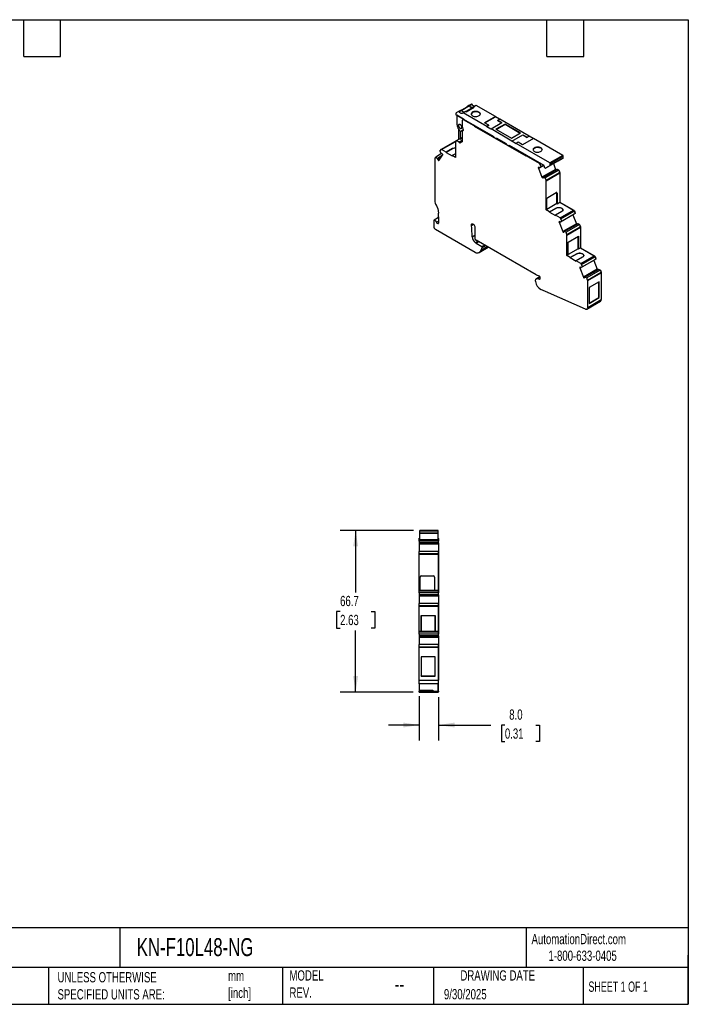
# Model space of a CAD drawing. Header units: millimetres. Extents: x 13 to 546, y 13 to 419.
# Tile 2 of 2: x 270 to 546, y 13 to 419. Entities that reach past the tile are written whole.
import ezdxf

# ---------------------------------------------------------------- set-up
doc = ezdxf.new("R2010")
doc.units = ezdxf.units.MM
doc.header["$LTSCALE"] = 2
doc.linetypes.add('SLD-Solid', pattern=[0])
doc.layers.add('DIMENSIONS', color=140, linetype='SLD-Solid', lineweight=25)
doc.layers.add('TEXT', color=140, linetype='SLD-Solid', lineweight=25)
doc.styles.add('SLDTEXTSTYLE0', font='TXT', dxfattribs={"width": 0.7})
doc.styles.add('SLDTEXTSTYLE1', font='TXT', dxfattribs={"width": 0.65})
doc.dimstyles.new('SLDDIMSTYLE0', dxfattribs={"dimtxt": 4.316016, "dimasz": 6.604, "dimexe": 0, "dimexo": 0.0625, "dimgap": 1.079004, "dimtad": 0, "dimtih": 1, "dimtoh": 1, "dimdec": 1, "dimrnd": 1e-09, "dimzin": 12, "dimdsep": 46, "dimtxsty": 'SLDTEXTSTYLE0', "dimsah": 1, "dimcen": 0.09, "dimadec": 0, "dimazin": 3, "dimtfac": 1, "dimtdec": 1, "dimtofl": 0, "dimtmove": 0, "dimatfit": 3, "dimfxl": 0, "dimfrac": 2, "dimtolj": 1, "dimtzin": 12, "dimarcsym": 0})
doc.dimstyles.new('SLDDIMSTYLE2', dxfattribs={"dimtxt": 4.316016, "dimasz": 6.604, "dimexe": 0, "dimexo": 0.0625, "dimgap": 1.079004, "dimtad": 0, "dimtih": 1, "dimtoh": 1, "dimdec": 1, "dimrnd": 1e-09, "dimzin": 4, "dimdsep": 46, "dimtxsty": 'SLDTEXTSTYLE0', "dimsah": 1, "dimcen": 0.09, "dimadec": 0, "dimazin": 1, "dimtfac": 1, "dimtdec": 1, "dimtmove": 0, "dimatfit": 0, "dimfxl": 0, "dimfrac": 2, "dimtolj": 1, "dimtzin": 12, "dimarcsym": 0})

# ---------------------------------------------------------------- blocks, each defined once
blk = doc.blocks.new('_D_2')
at = {"layer": 'DIMENSIONS'}
for p, q in [((435.02, 139.85), (435.02, 121.62)), ((443.02, 139.42), (443.02, 121.62)), ((435.02, 127.97), (422.32, 127.97)), ((443.02, 127.97), (464.54, 127.97)), ((470.39, 127.97), (468.94, 127.97)), ((468.94, 127.97), (468.94, 121.11)), ((483.22, 127.97), (484.66, 127.97)), ((484.66, 127.97), (484.66, 121.11)), ((468.94, 121.11), (470.39, 121.11)), ((484.66, 121.11), (483.22, 121.11))]:
    blk.add_line(p, q, dxfattribs=at)
for points in [[(435.02, 127.97), (428.42, 128.99), (428.42, 126.96)], [(443.02, 127.97), (449.63, 126.96), (449.63, 128.99)]]:
    blk.add_solid(points, dxfattribs=at)
at = {"layer": 'DIMENSIONS', "char_height": 4.233, "attachment_point": 1, "style": 'SLDTEXTSTYLE0'}
for s, insert in [('8.0', (472.18, 134.4)), ('0.31', (470.39, 126.57))]:
    blk.add_mtext(s, dxfattribs=dict(at, insert=insert))
blk = doc.blocks.new('_D_3')
at = {"layer": 'DIMENSIONS'}
for p, q in [((432.68, 208.28), (402.44, 208.28)), ((408.79, 208.28), (408.79, 182.68)), ((402.37, 174.85), (400.92, 174.85)), ((400.92, 174.85), (400.92, 167.99)), ((415.2, 174.85), (416.65, 174.85)), ((416.65, 174.85), (416.65, 167.99)), ((400.92, 167.99), (402.37, 167.99)), ((408.79, 141.58), (408.79, 167.03)), ((416.65, 167.99), (415.2, 167.99)), ((432.48, 141.58), (402.44, 141.58))]:
    blk.add_line(p, q, dxfattribs=at)
for points in [[(408.79, 208.28), (407.77, 201.67), (409.8, 201.67)], [(408.79, 141.58), (409.8, 148.18), (407.77, 148.18)]]:
    blk.add_solid(points, dxfattribs=at)
at = {"layer": 'DIMENSIONS', "char_height": 4.233, "attachment_point": 1, "style": 'SLDTEXTSTYLE0'}
for s, insert in [('66.7', (402.37, 181.28)), ('2.63', (402.37, 173.45))]:
    blk.add_mtext(s, dxfattribs=dict(at, insert=insert))

msp = doc.modelspace()

# ---------------------------------------------------------------- linework, layer by layer
for p, q in [((455.59, 383.58), (452.45, 381.77)), ((455.77, 383.5), (452.57, 381.65)), ((457.39, 383.04), (454.25, 381.22)), ((457.49, 383.03), (454.31, 381.19)), ((454.44, 381.11), (457.7, 382.99)), ((454.73, 383.08), (454.73, 383.09)), ((455.1, 383.41), (454.77, 383.22)), ((455.54, 383.66), (455.1, 383.41)), ((455.1, 383.41), (455.1, 383.29)), ((456.6, 384.28), (455.54, 383.66)), ((456.87, 384.16), (455.81, 383.54)), ((458.4, 383.74), (457.34, 383.12)), ((458.55, 383.72), (457.49, 383.11)), ((457.7, 382.99), (457.49, 383.11)), ((457.49, 383.03), (457.63, 382.95)), ((466.5, 379.13), (458.55, 383.72)), ((450.2, 380.48), (450.2, 379.89)), ((450.2, 379.89), (453.31, 378.09)), ((451.23, 381.17), (450.26, 380.62)), ((453.31, 378.09), (450.55, 379.68)), ((450.55, 379.68), (450.55, 375.85)), ((452.29, 381.79), (451.23, 381.17)), ((452.56, 381.67), (451.5, 381.05)), ((453.38, 378.05), (452.99, 377.83)), ((454.09, 381.25), (453.03, 380.63)), ((454.24, 381.23), (453.18, 380.62)), ((462.89, 375.01), (453.18, 380.62)), ((453.52, 377.97), (453.24, 377.81)), ((453.31, 378.09), (465.86, 370.85)), ((453.31, 378.01), (453.31, 378.09)), ((453.31, 378.09), (453.31, 378.09)), ((454.24, 381.23), (454.44, 381.11)), ((466.5, 379.13), (461.97, 376.52)), ((462.07, 376.47), (466.52, 379.04)), ((466.52, 379.04), (466.5, 379.13)), ((468.2, 378.07), (466.52, 379.04)), ((467.42, 377.62), (468.27, 378.11)), ((480.43, 371.09), (468.27, 378.11)), ((451.23, 374.09), (451.23, 369.64)), ((451.61, 375.96), (451.46, 375.87)), ((452.41, 374.23), (452.56, 374.32)), ((452.89, 374.76), (452.89, 377.6)), ((457.7, 375.23), (453.24, 377.81)), ((457.98, 375.4), (457.7, 375.23)), ((457.7, 375.23), (457.71, 375.14)), ((457.71, 375.14), (458.07, 375.34)), ((457.71, 375.14), (479, 362.85)), ((463.74, 375.5), (461.97, 376.52)), ((463.74, 375.5), (462.89, 375.01)), ((463.74, 375.42), (462.89, 374.93)), ((462.89, 374.93), (462.89, 375.01)), ((464.64, 373.92), (462.89, 374.93)), ((463.74, 375.42), (463.74, 375.5)), ((464.66, 373.99), (464.64, 373.92)), ((464.66, 373.99), (469.19, 376.6)), ((473.29, 369.01), (464.66, 373.99)), ((470.46, 376.03), (466.71, 373.87)), ((466.78, 373.83), (470.46, 375.95)), ((467.42, 377.62), (469.19, 376.6)), ((467.42, 377.54), (467.42, 377.62)), ((467.42, 377.54), (469.12, 376.56)), ((476.82, 372.36), (470.46, 376.03)), ((470.46, 375.95), (470.46, 376.03)), ((470.46, 375.95), (476.75, 372.32)), ((451.93, 373.09), (451.93, 370.11)), ((451.93, 370.11), (452.89, 370.66)), ((452.89, 370.16), (452.15, 369.74)), ((452.28, 373.05), (452.67, 373.28)), ((452.53, 373.27), (452.4, 373.2)), ((452.89, 368.85), (452.89, 373.09)), ((452.91, 373.36), (453.22, 373.54)), ((453.12, 373.36), (452.97, 373.27)), ((453.11, 373.35), (453, 373.28)), ((453.17, 373.51), (453.17, 373.43)), ((465.86, 370.6), (465.86, 370.85)), ((465.86, 370.6), (466.92, 369.99)), ((466.71, 373.87), (473.08, 370.19)), ((471.02, 367.87), (466.92, 370.23)), ((466.92, 370.23), (466.92, 369.99)), ((467.14, 370.11), (466.92, 369.99)), ((473.08, 370.19), (476.82, 372.36)), ((473.29, 369.01), (477.81, 371.62)), ((473.31, 368.91), (477.84, 371.53)), ((482.2, 370.07), (477.67, 367.46)), ((477.81, 371.62), (479.58, 370.6)), ((477.84, 371.53), (477.81, 371.62)), ((477.84, 371.53), (479.58, 370.52)), ((479.58, 370.6), (480.43, 371.09)), ((480.43, 371.01), (479.58, 370.52)), ((479.58, 370.6), (479.58, 370.52)), ((480.43, 371.09), (480.43, 371.01)), ((482.13, 370.03), (480.43, 371.01)), ((494.25, 363.11), (482.2, 370.07)), ((449.58, 368.73), (444.03, 365.53)), ((444.28, 365.5), (449.83, 368.71)), ((448.82, 365.9), (446.21, 364.39)), ((448.82, 365.82), (446.21, 364.31)), ((448.82, 365.82), (448.82, 365.9)), ((449.83, 368.71), (449.99, 368.62)), ((449.91, 368.67), (449.94, 368.69)), ((449.94, 368.69), (449.99, 368.66)), ((449.99, 368.72), (449.99, 362.21)), ((451.48, 369.79), (450.24, 369.08)), ((452.89, 369.39), (451.45, 368.56)), ((452.89, 369.17), (451.59, 368.42)), ((451.78, 368.26), (452.89, 368.9)), ((451.93, 368.28), (452.83, 368.81)), ((471.02, 367.62), (471.02, 367.87)), ((471.02, 367.62), (472.09, 367.01)), ((472.09, 367.25), (486.4, 358.99)), ((472.09, 367.25), (472.09, 367.01)), ((472.3, 367.13), (472.09, 367.01)), ((473.31, 368.91), (473.29, 369.01)), ((475.06, 367.91), (473.31, 368.91)), ((475.9, 368.48), (475.06, 367.99)), ((475.06, 367.99), (475.06, 367.91)), ((488.88, 360.01), (475.06, 367.99)), ((477.67, 367.46), (475.9, 368.48)), ((441.43, 361.74), (441.43, 344.33)), ((441.83, 362.42), (441.48, 361.92)), ((444.27, 363.83), (441.83, 362.42)), ((441.83, 362.42), (442.53, 361.87)), ((444.56, 363.04), (442.53, 361.87)), ((442.53, 361.87), (442.56, 361.82)), ((442.56, 361.82), (442.66, 361.71)), ((442.66, 361.71), (444.29, 362.65)), ((442.75, 361.46), (443.93, 362.14)), ((442.78, 361.36), (443.79, 361.94)), ((443.2, 361.1), (444.68, 363.21)), ((443.98, 365.47), (443.6, 364.94)), ((444.07, 364.06), (443.6, 364.94)), ((444.1, 364.01), (444.07, 364.06)), ((444.19, 363.9), (444.1, 364.01)), ((446.21, 364.39), (444.28, 365.5)), ((444.73, 363.42), (444.46, 363.75)), ((446.21, 364.31), (446.21, 364.39)), ((446.21, 364.31), (448.61, 362.92)), ((449.99, 363.8), (448.61, 363)), ((448.61, 362.92), (448.61, 363)), ((449.99, 362.21), (448.61, 363)), ((479.35, 363.06), (479.01, 362.86)), ((479.44, 363.01), (479.16, 362.84)), ((484.61, 359.69), (479.16, 362.84)), ((494.25, 363.11), (488.88, 360.01)), ((494.4, 361.99), (489.03, 358.89)), ((494.47, 362.74), (489.09, 359.64)), ((494.47, 362.13), (489.09, 359.03)), ((492.53, 360.91), (494.4, 361.99)), ((494.47, 362.13), (494.47, 362.74)), ((442.78, 361.36), (443.05, 361.03)), ((443.05, 361.03), (443.21, 361.12)), ((484.44, 358.15), (484.17, 358.12)), ((484.55, 358.06), (484.21, 357.87)), ((484.21, 357.87), (485.7, 354.04)), ((484.61, 359.69), (484.9, 359.86)), ((484.8, 357.99), (484.7, 357.98)), ((484.83, 358), (484.8, 357.99)), ((486.47, 358.94), (484.83, 358)), ((485.3, 358.34), (484.83, 358)), ((484.92, 359.31), (485.38, 359.58)), ((485.3, 358.34), (484.92, 359.31)), ((486.41, 358.99), (485.3, 358.34)), ((486.62, 358.62), (486.62, 358.29)), ((486.83, 357.93), (487.01, 357.82)), ((492.53, 360.91), (487.16, 357.81)), ((487.16, 357.81), (489.03, 358.89)), ((489.09, 359.03), (489.09, 359.64)), ((490.43, 359.7), (491.35, 357.31)), ((491.35, 357.31), (485.7, 354.04)), ((485.85, 353.8), (486.18, 353.99)), ((485.85, 353.8), (486.11, 353.82)), ((486.11, 353.82), (486.14, 353.83)), ((491.86, 357.27), (486.2, 354.01)), ((486.24, 354.02), (491.9, 357.29)), ((486.24, 354.02), (486.33, 354.03)), ((486.33, 354.03), (486.37, 354.03)), ((491.92, 357.24), (486.37, 354.03)), ((486.37, 354.03), (487.06, 353.79)), ((492.62, 356.99), (487.06, 353.79)), ((487.42, 352.88), (487.06, 353.79)), ((487.42, 352.88), (492.97, 356.08)), ((487.47, 352.64), (493.02, 355.85)), ((491.88, 357.23), (491.99, 357.29)), ((491.92, 357.24), (491.88, 357.23)), ((491.9, 357.29), (491.99, 357.29)), ((491.92, 357.24), (492.62, 356.99)), ((492.05, 357.21), (492.02, 357.2)), ((492.04, 357.2), (492.05, 357.21)), ((492.69, 356.98), (492.05, 357.21)), ((492.62, 356.99), (492.97, 356.08)), ((492.63, 356.95), (492.69, 356.98)), ((492.69, 356.98), (493.01, 356.14)), ((492.96, 356.1), (493.01, 356.14)), ((493.01, 355.93), (493.05, 355.95)), ((493.02, 355.85), (493.02, 343.78)), ((493.05, 355.95), (493.05, 343.8)), ((487.47, 340.57), (487.47, 352.64)), ((488.1, 345.74), (491.57, 347.74)), ((491.85, 343.19), (491.85, 347.57)), ((491.92, 347.53), (491.85, 347.57)), ((491.92, 347.53), (491.92, 343.15)), ((487.75, 340.74), (487.75, 345.12)), ((491.85, 343.19), (487.75, 340.82)), ((491.85, 343.19), (491.92, 343.15)), ((491.92, 343.15), (493.02, 343.78)), ((493.02, 343.78), (493.05, 343.8)), ((493.02, 343.78), (498.72, 340.49)), ((493.05, 343.8), (498.83, 340.46)), ((443.05, 337.43), (441.2, 336.36)), ((442.69, 341.15), (442.95, 339.19)), ((443.05, 337.78), (443.05, 335.08)), ((487.47, 340.57), (487.75, 340.74)), ((488.84, 339.78), (487.47, 340.57)), ((488.84, 339.78), (491.46, 341.29)), ((491.46, 341.21), (488.84, 339.7)), ((488.84, 339.7), (488.84, 339.78)), ((488.84, 339.7), (491.25, 338.31)), ((493.86, 339.9), (491.25, 338.39)), ((491.25, 338.31), (491.25, 338.39)), ((493.17, 337.28), (491.25, 338.39)), ((491.46, 341.21), (491.46, 341.29)), ((493.17, 337.28), (498.72, 340.49)), ((498.94, 338.79), (493.39, 335.58)), ((493.48, 336.9), (499.03, 340.1)), ((499.4, 339.14), (493.85, 335.93)), ((498.5, 338.53), (499.91, 334.89)), ((498.79, 340.44), (498.83, 340.46)), ((499.4, 339.14), (498.94, 338.79)), ((499.02, 340.13), (499.07, 340.16)), ((499.03, 340.1), (499.4, 339.14)), ((499.07, 340.16), (499.42, 339.26)), ((499.37, 339.22), (499.42, 339.26)), ((499.37, 339.22), (499.42, 339.26)), ((441.05, 336.02), (441.05, 333.81)), ((442.1, 335.46), (443.05, 336.01)), ((442.72, 334.95), (443.05, 335.14)), ((456.59, 334.2), (457.4, 334.67)), ((457.99, 333.52), (457.99, 328.73)), ((492.99, 335.74), (492.72, 335.71)), ((493.1, 335.65), (492.77, 335.46)), ((492.77, 335.46), (494.25, 331.63)), ((493.35, 335.58), (493.26, 335.57)), ((493.39, 335.58), (493.35, 335.58)), ((493.85, 335.93), (493.39, 335.58)), ((493.85, 335.93), (493.48, 336.9)), ((499.91, 334.89), (494.25, 331.63)), ((500.42, 334.86), (494.76, 331.6)), ((494.8, 331.61), (500.45, 334.87)), ((500.48, 334.82), (494.93, 331.62)), ((501.17, 334.58), (495.62, 331.37)), ((495.97, 330.46), (501.52, 333.67)), ((496.02, 330.23), (501.57, 333.43)), ((500.44, 334.82), (500.55, 334.88)), ((500.48, 334.82), (500.44, 334.82)), ((500.45, 334.87), (500.55, 334.88)), ((500.48, 334.82), (501.17, 334.58)), ((500.61, 334.79), (500.57, 334.79)), ((500.59, 334.78), (500.61, 334.79)), ((501.24, 334.57), (500.61, 334.79)), ((501.17, 334.58), (501.52, 333.67)), ((501.19, 334.54), (501.24, 334.57)), ((501.24, 334.57), (501.57, 333.72)), ((501.52, 333.69), (501.57, 333.72)), ((501.57, 333.51), (501.61, 333.54)), ((501.57, 333.43), (501.57, 324.96)), ((501.61, 333.54), (501.61, 324.98)), ((441.75, 332.59), (458.16, 323.12)), ((456.87, 329.54), (457.99, 330.19)), ((494.4, 331.38), (494.74, 331.57)), ((494.4, 331.38), (494.67, 331.41)), ((494.67, 331.41), (494.7, 331.42)), ((494.8, 331.61), (494.89, 331.61)), ((494.89, 331.61), (494.93, 331.62)), ((494.93, 331.62), (495.62, 331.37)), ((495.97, 330.46), (495.62, 331.37)), ((496.02, 321.75), (496.02, 330.23)), ((496.55, 327.34), (500.72, 329.75)), ((500.63, 324.49), (500.63, 329.7)), ((500.72, 329.75), (500.72, 324.47)), ((458.29, 327.07), (459.3, 327.65)), ((458.32, 327.05), (458.29, 327.07)), ((459.33, 327.63), (458.32, 327.05)), ((458.35, 328.12), (458.42, 328.08)), ((458.48, 326.88), (459.56, 327.5)), ((458.48, 326.88), (460.93, 325.46)), ((483.36, 313.76), (458.6, 328.05)), ((459.66, 322.97), (463.54, 325.21)), ((459.74, 323.02), (463.53, 325.21)), ((463.17, 325.42), (460.39, 323.81)), ((463.25, 325.37), (460.47, 323.77)), ((460.93, 325.46), (462.01, 326.09)), ((460.97, 325.06), (462.38, 325.87)), ((461, 325.33), (460.97, 325.06)), ((461, 325.33), (462.16, 326)), ((496.55, 322.06), (496.55, 327.34)), ((460.39, 323.81), (460.47, 323.77)), ((496.02, 321.75), (496.55, 322.06)), ((497.4, 320.96), (496.02, 321.75)), ((500.63, 324.49), (496.55, 322.14)), ((497.4, 320.96), (500.02, 322.47)), ((500.02, 322.39), (497.4, 320.88)), ((502.42, 321.08), (499.8, 319.57)), ((500.02, 322.39), (500.02, 322.47)), ((500.63, 324.49), (500.72, 324.47)), ((500.72, 324.47), (501.57, 324.96)), ((501.57, 324.96), (501.61, 324.98)), ((501.57, 324.96), (507.28, 321.66)), ((501.61, 324.98), (507.38, 321.64)), ((501.73, 318.46), (507.28, 321.66)), ((502.03, 318.08), (507.58, 321.28)), ((507.34, 321.62), (507.38, 321.64)), ((507.57, 321.31), (507.63, 321.34)), ((507.58, 321.28), (507.96, 320.31)), ((507.63, 321.34), (507.98, 320.44)), ((497.4, 320.88), (497.4, 320.96)), ((497.4, 320.88), (499.8, 319.49)), ((501.73, 318.46), (499.8, 319.57)), ((499.8, 319.49), (499.8, 319.57)), ((507.49, 319.97), (501.94, 316.76)), ((502.41, 317.11), (501.94, 316.76)), ((502.41, 317.11), (502.03, 318.08)), ((507.96, 320.31), (502.41, 317.11)), ((507.06, 319.71), (508.47, 316.07)), ((507.96, 320.31), (507.49, 319.97)), ((507.92, 320.4), (507.98, 320.44)), ((507.93, 320.4), (507.98, 320.44)), ((484.86, 313.01), (483.4, 312.17)), ((484.65, 313.23), (483.45, 313.72)), ((501.55, 316.92), (501.28, 316.89)), ((501.66, 316.83), (501.32, 316.64)), ((501.32, 316.64), (502.81, 312.81)), ((501.91, 316.76), (501.82, 316.75)), ((501.94, 316.76), (501.91, 316.76)), ((508.47, 316.07), (502.81, 312.81)), ((508.97, 316.04), (503.32, 312.77)), ((503.35, 312.79), (509.01, 316.05)), ((509.03, 316), (503.48, 312.8)), ((509.73, 315.76), (504.18, 312.55)), ((504.53, 311.64), (510.08, 314.85)), ((504.58, 311.41), (510.13, 314.61)), ((509, 316), (509.1, 316.06)), ((509.03, 316), (509, 316)), ((509.01, 316.05), (509.1, 316.06)), ((509.03, 316), (509.73, 315.76)), ((509.16, 315.97), (509.13, 315.97)), ((509.15, 315.96), (509.16, 315.97)), ((509.8, 315.75), (509.16, 315.97)), ((509.73, 315.76), (510.08, 314.85)), ((509.74, 315.72), (509.8, 315.75)), ((509.8, 315.75), (510.13, 314.9)), ((510.07, 314.87), (510.13, 314.9)), ((510.12, 314.69), (510.16, 314.72)), ((510.13, 314.61), (510.13, 303.57)), ((510.16, 314.72), (510.16, 303.67)), ((483.06, 311.17), (483.06, 311.41)), ((483.92, 312.22), (484.9, 312.78)), ((483.92, 312.22), (484.74, 312)), ((484.74, 312), (484.89, 312.08)), ((484.9, 312.14), (484.9, 312.85)), ((502.96, 312.56), (503.29, 312.75)), ((502.96, 312.56), (503.23, 312.59)), ((503.23, 312.59), (503.25, 312.6)), ((503.35, 312.79), (503.45, 312.79)), ((503.45, 312.79), (503.48, 312.8)), ((503.48, 312.8), (504.18, 312.55)), ((504.53, 311.64), (504.18, 312.55)), ((504.58, 300.36), (504.58, 311.41)), ((509.28, 310.93), (505.11, 308.52)), ((509.18, 304.48), (509.18, 310.88)), ((509.28, 304.42), (509.28, 310.93)), ((488.13, 306.54), (485.24, 307.8)), ((503.65, 299.68), (488.35, 306.36)), ((505.11, 308.52), (505.11, 302.01)), ((504.27, 299.67), (509.82, 302.88)), ((504.58, 300.36), (510.13, 303.57)), ((505.11, 302.12), (509.18, 304.48)), ((505.11, 302.01), (509.28, 304.42)), ((509.28, 304.42), (509.18, 304.48)), ((510.13, 303.65), (510.16, 303.67)), ((442.82, 208.28), (435.22, 208.28)), ((435.22, 207.98), (435.22, 208.28)), ((442.82, 207.98), (435.22, 207.98)), ((435.22, 207.23), (435.22, 207.98)), ((442.82, 207.98), (442.82, 208.28)), ((442.82, 207.23), (442.82, 207.98)), ((435.02, 205.08), (435.22, 205.08)), ((435.02, 204.83), (435.02, 205.08)), ((435.02, 203.9), (435.02, 204.83)), ((435.02, 204.83), (435.22, 204.83)), ((442.87, 203.9), (435.02, 203.9)), ((435.02, 203.9), (435.02, 203.15)), ((442.82, 207.23), (435.22, 207.23)), ((435.22, 207.01), (435.22, 207.23)), ((442.82, 207.01), (435.22, 207.01)), ((435.22, 204.36), (435.22, 207.01)), ((442.82, 204.36), (435.22, 204.36)), ((435.22, 204.28), (435.22, 204.36)), ((442.82, 204.28), (435.22, 204.28)), ((442.82, 207.01), (442.82, 207.23)), ((442.82, 204.36), (442.82, 207.01)), ((442.82, 205.08), (442.87, 205.08)), ((442.82, 204.83), (442.87, 204.83)), ((442.82, 204.28), (442.82, 204.36)), ((442.87, 205.08), (442.87, 204.83)), ((442.87, 204.98), (443.02, 204.98)), ((442.87, 204.83), (442.87, 203.9)), ((442.87, 204.78), (443.02, 204.78)), ((442.87, 203.92), (443.02, 203.92)), ((442.87, 203.9), (442.87, 203.15)), ((442.87, 203.23), (443.02, 203.23)), ((443.02, 204.98), (443.02, 204.78)), ((443.02, 204.78), (443.02, 203.92)), ((443.02, 203.23), (443.02, 203.92)), ((443.02, 203.19), (443.02, 203.23)), ((442.87, 203.15), (435.02, 203.15)), ((435.02, 203.15), (435.02, 203.12)), ((435.02, 203.12), (435.02, 203.04)), ((435.02, 203.04), (443.02, 203.04)), ((435.02, 203.04), (435.02, 203.01)), ((435.02, 203.01), (443.02, 203.01)), ((435.02, 203.01), (435.02, 202.84)), ((435.02, 202.84), (443.02, 202.84)), ((435.02, 202.84), (435.02, 202.56)), ((443.02, 202.56), (435.02, 202.56)), ((435.02, 202.56), (435.02, 199.57)), ((442.87, 199.57), (435.02, 199.57)), ((435.02, 198.71), (435.02, 199.57)), ((442.87, 203.19), (443.02, 203.19)), ((442.87, 203.12), (442.87, 203.15)), ((442.87, 203.12), (443.02, 203.12)), ((442.87, 199.57), (442.87, 198.71)), ((442.87, 199.46), (443.02, 199.46)), ((443.02, 203.12), (443.02, 203.19)), ((443.02, 203.12), (443.02, 203.04)), ((443.02, 203.04), (443.02, 203.01)), ((443.02, 203.01), (443.02, 202.84)), ((443.02, 202.84), (443.02, 202.56)), ((443.02, 202.56), (443.02, 199.46)), ((443.02, 199.46), (443.02, 198.66)), ((435.02, 198.71), (442.87, 198.71)), ((435.02, 198.46), (435.02, 198.71)), ((435.02, 198.46), (442.87, 198.46)), ((435.02, 183.68), (435.02, 198.46)), ((442.87, 198.71), (442.87, 198.46)), ((442.87, 198.66), (443.02, 198.66)), ((442.87, 198.46), (442.87, 183.68)), ((442.87, 198.46), (443.02, 198.46)), ((443.02, 198.66), (443.02, 198.46)), ((443.02, 198.46), (443.02, 183.58)), ((435.42, 183.68), (435.42, 189.05)), ((435.92, 189.55), (440.82, 189.55)), ((441.32, 189.05), (441.32, 183.68)), ((435.02, 183.68), (442.87, 183.68)), ((435.02, 183.43), (435.02, 183.68)), ((435.02, 183.43), (442.87, 183.43)), ((435.02, 182.5), (435.02, 183.43)), ((442.87, 183.68), (442.87, 183.43)), ((442.87, 183.58), (443.02, 183.58)), ((442.87, 183.43), (442.87, 182.5)), ((442.87, 183.38), (443.02, 183.38)), ((443.02, 183.58), (443.02, 183.38)), ((443.02, 183.38), (443.02, 182.52)), ((442.87, 182.5), (435.02, 182.5)), ((435.02, 182.5), (435.02, 181.75)), ((442.87, 181.75), (435.02, 181.75)), ((435.02, 181.75), (435.02, 181.72)), ((435.02, 181.72), (435.02, 181.64)), ((435.02, 181.64), (443.02, 181.64)), ((435.02, 181.64), (435.02, 181.61)), ((435.02, 181.61), (443.02, 181.61)), ((435.02, 181.61), (435.02, 181.44)), ((435.02, 181.44), (443.02, 181.44)), ((435.02, 181.44), (435.02, 181.16)), ((443.02, 181.16), (435.02, 181.16)), ((435.02, 181.16), (435.02, 178.17)), ((442.87, 182.52), (443.02, 182.52)), ((442.87, 182.5), (442.87, 181.75)), ((442.87, 181.83), (443.02, 181.83)), ((442.87, 181.79), (443.02, 181.79)), ((442.87, 181.72), (442.87, 181.75)), ((442.87, 181.72), (443.02, 181.72)), ((443.02, 181.83), (443.02, 182.52)), ((443.02, 181.79), (443.02, 181.83)), ((443.02, 181.72), (443.02, 181.79)), ((443.02, 181.72), (443.02, 181.64)), ((443.02, 181.64), (443.02, 181.61)), ((443.02, 181.61), (443.02, 181.44)), ((443.02, 181.44), (443.02, 181.16)), ((443.02, 181.16), (443.02, 178.06)), ((442.87, 178.17), (435.02, 178.17)), ((435.02, 177.31), (435.02, 178.17)), ((435.02, 177.31), (442.87, 177.31)), ((435.02, 177.06), (435.02, 177.31)), ((435.02, 177.06), (442.87, 177.06)), ((435.02, 166.68), (435.02, 177.06)), ((442.87, 178.17), (442.87, 177.31)), ((442.87, 178.06), (443.02, 178.06)), ((442.87, 177.31), (442.87, 177.06)), ((442.87, 177.26), (443.02, 177.26)), ((442.87, 177.06), (442.87, 166.68)), ((442.87, 177.06), (443.02, 177.06)), ((443.02, 178.06), (443.02, 177.26)), ((443.02, 177.26), (443.02, 177.06)), ((443.02, 177.06), (443.02, 166.58)), ((435.77, 173.15), (441.67, 173.15)), ((435.77, 166.68), (435.77, 173.15)), ((435.81, 173.11), (435.77, 173.15)), ((441.64, 173.11), (435.81, 173.11)), ((435.81, 173.11), (435.81, 166.68)), ((441.64, 173.11), (441.67, 173.15)), ((441.64, 166.68), (441.64, 173.11)), ((441.67, 173.15), (441.67, 166.68)), ((435.02, 166.68), (442.87, 166.68)), ((435.02, 166.43), (435.02, 166.68)), ((442.87, 166.68), (442.87, 166.43)), ((435.02, 166.43), (442.87, 166.43)), ((435.02, 165.5), (435.02, 166.43)), ((442.87, 165.5), (435.02, 165.5)), ((435.02, 165.5), (435.02, 164.75)), ((442.87, 164.75), (435.02, 164.75)), ((435.02, 164.75), (435.02, 164.72)), ((435.02, 164.72), (435.02, 164.64)), ((435.02, 164.64), (443.02, 164.64)), ((435.02, 164.64), (435.02, 164.61)), ((435.02, 164.61), (443.02, 164.61)), ((435.02, 164.61), (435.02, 164.44)), ((435.02, 164.44), (443.02, 164.44)), ((435.02, 164.44), (435.02, 164.16)), ((443.02, 164.16), (435.02, 164.16)), ((435.02, 164.16), (435.02, 161.17)), ((442.87, 166.58), (443.02, 166.58)), ((442.87, 166.43), (442.87, 165.5)), ((442.87, 166.38), (443.02, 166.38)), ((442.87, 165.52), (443.02, 165.52)), ((442.87, 165.5), (442.87, 164.75)), ((442.87, 164.83), (443.02, 164.83)), ((442.87, 164.79), (443.02, 164.79)), ((442.87, 164.72), (442.87, 164.75)), ((442.87, 164.72), (443.02, 164.72)), ((443.02, 166.58), (443.02, 166.38)), ((443.02, 166.38), (443.02, 165.52)), ((443.02, 164.83), (443.02, 165.52)), ((443.02, 164.79), (443.02, 164.83)), ((443.02, 164.72), (443.02, 164.79)), ((443.02, 164.72), (443.02, 164.64)), ((443.02, 164.64), (443.02, 164.61)), ((443.02, 164.61), (443.02, 164.44)), ((443.02, 164.44), (443.02, 164.16)), ((443.02, 164.16), (443.02, 161.06)), ((442.87, 161.17), (435.02, 161.17)), ((435.02, 160.31), (435.02, 161.17)), ((435.02, 160.06), (435.02, 160.31)), ((435.02, 160.31), (442.87, 160.31)), ((435.02, 160.06), (442.87, 160.06)), ((435.02, 146.53), (435.02, 160.06)), ((442.87, 161.17), (442.87, 160.31)), ((442.87, 161.06), (443.02, 161.06)), ((442.87, 160.31), (442.87, 160.06)), ((442.87, 160.26), (443.02, 160.26)), ((442.87, 160.06), (442.87, 146.53)), ((442.87, 160.06), (443.02, 160.06)), ((443.02, 161.06), (443.02, 160.26)), ((443.02, 160.26), (443.02, 160.06)), ((443.02, 160.06), (443.02, 146.53)), ((441.67, 156.15), (435.77, 156.15)), ((435.77, 156.15), (435.77, 148.17)), ((435.77, 156.15), (435.81, 156.11)), ((441.64, 156.11), (435.81, 156.11)), ((435.81, 156.11), (435.81, 148.21)), ((441.67, 156.15), (441.64, 156.11)), ((441.64, 148.21), (441.64, 156.11)), ((441.67, 148.17), (441.67, 156.15)), ((435.02, 145.04), (435.02, 146.53)), ((435.02, 146.53), (442.87, 146.53)), ((435.77, 148.17), (435.81, 148.21)), ((435.77, 148.17), (441.67, 148.17)), ((435.81, 148.21), (441.64, 148.21)), ((441.67, 148.17), (441.64, 148.21)), ((442.87, 146.53), (442.87, 145.04)), ((442.87, 146.53), (443.02, 146.53)), ((443.02, 145.14), (443.02, 146.53)), ((442.87, 145.04), (435.02, 145.04)), ((435.02, 145.04), (435.02, 142.39)), ((435.02, 142.39), (439.17, 142.39)), ((435.02, 142.39), (439.17, 142.39)), ((435.02, 142.39), (435.02, 142.39)), ((435.02, 142.39), (435.02, 141.96)), ((439.17, 142.39), (439.17, 142.33)), ((439.17, 142.33), (440.62, 142.33)), ((439.17, 142.32), (439.17, 142.33)), ((439.17, 142.32), (440.62, 142.32)), ((440.62, 142.33), (440.62, 141.86)), ((442.87, 145.14), (443.02, 145.14)), ((442.87, 141.86), (442.87, 145.04)), ((443.02, 141.96), (443.02, 145.14)), ((435.02, 141.96), (440.62, 141.96)), ((435.02, 141.96), (435.02, 141.94)), ((435.02, 141.94), (440.62, 141.94)), ((435.02, 141.58), (435.02, 141.94)), ((435.02, 141.58), (442.87, 141.58)), ((442.87, 141.86), (440.62, 141.86)), ((440.62, 141.86), (440.62, 141.84)), ((440.62, 141.84), (442.87, 141.84)), ((442.87, 141.96), (443.02, 141.96)), ((442.87, 141.94), (443.02, 141.94)), ((442.87, 141.86), (442.87, 141.84)), ((442.87, 141.84), (442.87, 141.58)), ((442.87, 141.68), (443.02, 141.68)), ((443.02, 141.96), (443.02, 141.94)), ((443.02, 141.94), (443.02, 141.68))]:
    msp.add_line(p, q)
at = {"flags": 128}
for points in [[(455.81, 383.54), (455.78, 383.58), (455.74, 383.61), (455.71, 383.64), (455.67, 383.66), (455.64, 383.67), (455.6, 383.68), (455.57, 383.68), (455.54, 383.66)], [(455.59, 383.58), (455.61, 383.59), (455.63, 383.59), (455.65, 383.58), (455.68, 383.58), (455.7, 383.56), (455.73, 383.54), (455.75, 383.52), (455.77, 383.5)], [(457.31, 383.09), (457.18, 382.96), (457.02, 382.89), (456.84, 382.87), (456.63, 382.9), (456.42, 382.99), (456.21, 383.13), (456, 383.32), (455.81, 383.54)], [(456.87, 384.16), (456.84, 384.19), (456.8, 384.23), (456.77, 384.25), (456.73, 384.27), (456.7, 384.29), (456.66, 384.29), (456.63, 384.29), (456.6, 384.28)], [(451.5, 381.05), (451.46, 381.09), (451.43, 381.12), (451.39, 381.15), (451.36, 381.17), (451.32, 381.18), (451.29, 381.19), (451.26, 381.19), (451.23, 381.17)], [(452.99, 380.6), (452.87, 380.47), (452.71, 380.4), (452.52, 380.38), (452.32, 380.41), (452.11, 380.5), (451.89, 380.64), (451.69, 380.83), (451.5, 381.05)], [(452.29, 381.79), (452.32, 381.8), (452.35, 381.8), (452.38, 381.8), (452.42, 381.78), (452.45, 381.76), (452.49, 381.74), (452.52, 381.7), (452.56, 381.67)], [(457.06, 379.44), (457.36, 379.3), (457.7, 379.2), (458.08, 379.14), (458.46, 379.13), (458.85, 379.16), (459.21, 379.24), (459.53, 379.36), (459.81, 379.52), (460.02, 379.71), (460.15, 379.92), (460.22, 380.14), (460.19, 380.36), (460.09, 380.58), (459.92, 380.78), (459.68, 380.95), (459.38, 381.09), (459.03, 381.19), (458.66, 381.25), (458.27, 381.26), (457.89, 381.23), (457.53, 381.15), (457.2, 381.02), (456.93, 380.87), (456.72, 380.68), (456.58, 380.47), (456.52, 380.25), (456.54, 380.03), (456.64, 379.81), (456.82, 379.61), (457.06, 379.44)], [(457.06, 380.87), (457.36, 381.01), (457.7, 381.11), (458.08, 381.17), (458.46, 381.18), (458.85, 381.14), (459.21, 381.06), (459.53, 380.94), (459.81, 380.78), (460.02, 380.6), (460.15, 380.39), (460.22, 380.17), (460.22, 380.15)], [(452.64, 374.64), (452.61, 374.43), (452.53, 374.26), (452.4, 374.16), (452.23, 374.14), (452.03, 374.18), (451.83, 374.3), (451.64, 374.48), (451.47, 374.7), (451.34, 374.95), (451.25, 375.21), (451.23, 375.46), (451.25, 375.67), (451.34, 375.83), (451.47, 375.93), (451.64, 375.96), (451.83, 375.92), (452.03, 375.8), (452.23, 375.62), (452.4, 375.4), (452.53, 375.15), (452.61, 374.89), (452.64, 374.64)], [(452.6, 374.66), (452.58, 374.9), (452.5, 375.14), (452.37, 375.38), (452.21, 375.59), (452.03, 375.76), (451.84, 375.87), (451.65, 375.92), (451.49, 375.89), (451.37, 375.79), (451.29, 375.64), (451.26, 375.44), (451.29, 375.2), (451.37, 374.96), (451.49, 374.72), (451.65, 374.5), (451.84, 374.34), (452.03, 374.23), (452.21, 374.18), (452.37, 374.21), (452.5, 374.3), (452.58, 374.46), (452.6, 374.66)], [(453, 373.28), (453.1, 373.34), (453.18, 373.44), (453.22, 373.57), (453.24, 373.72), (453.22, 373.9), (453.18, 374.08), (453.1, 374.27), (453, 374.44)], [(451.47, 373.73), (451.54, 373.54), (451.65, 373.36), (451.78, 373.2), (451.93, 373.09), (452.08, 373.03), (452.22, 373.03), (452.33, 373.09), (452.4, 373.2)], [(449.99, 368.72), (450.07, 368.91), (450.2, 369.05), (450.37, 369.13), (450.57, 369.14), (450.79, 369.08), (451.02, 368.96), (451.24, 368.78), (451.45, 368.56)], [(482.59, 364.7), (482.89, 364.56), (483.23, 364.46), (483.6, 364.4), (483.99, 364.39), (484.37, 364.43), (484.73, 364.51), (485.06, 364.63), (485.33, 364.79), (485.54, 364.97), (485.68, 365.18), (485.74, 365.4), (485.72, 365.62), (485.62, 365.84), (485.45, 366.04), (485.2, 366.21), (484.9, 366.35), (484.56, 366.45), (484.18, 366.51), (483.8, 366.52), (483.42, 366.49), (483.05, 366.41), (482.73, 366.29), (482.46, 366.13), (482.25, 365.94), (482.11, 365.73), (482.05, 365.51), (482.07, 365.29), (482.17, 365.07), (482.34, 364.88), (482.59, 364.7)], [(482.59, 366.13), (482.89, 366.27), (483.23, 366.37), (483.6, 366.43), (483.99, 366.44), (484.37, 366.41), (484.73, 366.33), (485.06, 366.21), (485.33, 366.05), (485.54, 365.86), (485.68, 365.65), (485.74, 365.43), (485.74, 365.42)], [(491.86, 357.27), (491.88, 357.28), (491.9, 357.29)], [(491.46, 341.29), (491.76, 341.43), (492.1, 341.52), (492.47, 341.57), (492.85, 341.57), (493.22, 341.52), (493.57, 341.43), (493.86, 341.29), (494.1, 341.12), (494.27, 340.92), (494.35, 340.7), (494.35, 340.49), (494.27, 340.27), (494.1, 340.07), (493.86, 339.9)], [(494.36, 340.55), (494.35, 340.62), (494.27, 340.84), (494.1, 341.04), (493.86, 341.21), (493.57, 341.34), (493.22, 341.44), (492.85, 341.49), (492.47, 341.49), (492.1, 341.44), (491.76, 341.34), (491.46, 341.21)], [(442.1, 335.46), (442.06, 335.69), (441.96, 335.91), (441.81, 336.12), (441.64, 336.28), (441.46, 336.37), (441.3, 336.39), (441.16, 336.33), (441.08, 336.2), (441.05, 336.02)], [(456.59, 334.2), (456.59, 334.44), (456.65, 334.64), (456.76, 334.78), (456.93, 334.84), (457.12, 334.81), (457.34, 334.71), (457.54, 334.54), (457.73, 334.31), (457.87, 334.05), (457.96, 333.78), (457.99, 333.52)], [(500.42, 334.86), (500.43, 334.87), (500.45, 334.87)], [(500.02, 322.47), (500.31, 322.61), (500.66, 322.7), (501.03, 322.75), (501.41, 322.75), (501.78, 322.7), (502.12, 322.61), (502.42, 322.47), (502.66, 322.3), (502.82, 322.1), (502.91, 321.88), (502.91, 321.66), (502.82, 321.45), (502.66, 321.25), (502.42, 321.08)], [(502.92, 321.73), (502.91, 321.8), (502.82, 322.02), (502.66, 322.21), (502.42, 322.39), (502.12, 322.52), (501.78, 322.62), (501.41, 322.67), (501.03, 322.67), (500.66, 322.62), (500.31, 322.52), (500.02, 322.39)], [(508.97, 316.04), (508.99, 316.05), (509.01, 316.05)], [(483.06, 311.41), (483.07, 311.62), (483.12, 311.81), (483.2, 311.97), (483.3, 312.09), (483.43, 312.18), (483.58, 312.23), (483.74, 312.25), (483.92, 312.22)], [(484.74, 312), (484.77, 311.99), (484.8, 311.99), (484.83, 312), (484.85, 312.02), (484.87, 312.04), (484.88, 312.07), (484.89, 312.11), (484.9, 312.14)], [(510.1, 303.3), (510.15, 303.47), (510.16, 303.67)], [(503.65, 299.68), (503.83, 299.62), (504.01, 299.6), (504.17, 299.63), (504.31, 299.7), (504.42, 299.82), (504.51, 299.97), (504.56, 300.15), (504.58, 300.36)]]:
    msp.add_lwpolyline(points, dxfattribs=at)
for centre, radius, start, end in [((457.05, 384.26), 1.49, 210.7509, 265.8156), ((458.07, 384.87), 1.4, 210.8335, 265.294), ((457.41, 383.01), 0.132, 50.7518, 139.4672), ((457.43, 382.94), 0.101, 54.5328, 114.1568), ((458.46, 383.6), 0.152, 54.5328, 114.1568), ((450.35, 380.49), 0.151, 125.698, 185.6204), ((453.76, 382.38), 1.4, 210.8335, 265.294), ((453.09, 380.52), 0.132, 50.7518, 139.4672), ((454.15, 381.11), 0.152, 54.5328, 114.1568), ((457.44, 380.01), 0.936, 114.3067, 171.4687), ((453.58, 375.99), 3.03, 182.8005, 222.8155), ((450.98, 373.6), 0.503, 15.48, 41.9302), ((453.1, 377.64), 0.218, 50.7967, 189.214), ((453.48, 374.79), 0.597, 182.3103, 215.214), ((451.77, 369.16), 0.693, 56.4236, 114.5421), ((452.39, 370.13), 0.459, 182.5173, 238.4558), ((452.5, 373.16), 0.109, 86.2467, 161.522), ((452.55, 373.99), 0.723, 266.9451, 343.343), ((453.07, 373.11), 0.187, 114.2019, 187.3977), ((449.98, 363.72), 2.47, 89.7984, 117.8798), ((449.98, 363.63), 2.47, 89.7984, 117.8798), ((449.69, 368.5), 0.253, 54.5328, 114.1568), ((449.81, 368.48), 0.246, 57.6856, 91.8789), ((451.99, 368.98), 0.694, 217.9603, 234.0909), ((450.6, 367.04), 1.69, 45.8833, 54.5053), ((451.82, 368.48), 0.229, 261.5721, 298.8611), ((452.73, 368.99), 0.207, 300.1556, 319.5432), ((482.97, 365.28), 0.936, 114.3067, 171.4687), ((441.74, 361.76), 0.307, 147.6508, 182.3515), ((442.36, 361.46), 0.388, 0.0193, 40.0997), ((444.14, 365.33), 0.22, 50.7518, 139.4672), ((444.38, 364.02), 0.225, 212.4166, 270.9083), ((444.39, 363.7), 0.0868, 32.4171, 90.9085), ((444.41, 363.38), 0.323, 328.2463, 5.6589), ((479.07, 362.73), 0.146, 53.5749, 119.4595), ((494, 362.72), 0.461, 2.6055, 57.3945), ((494.32, 362.12), 0.151, 305.698, 5.6204), ((442.9, 361.46), 0.15, 180.019, 220.1002), ((443.06, 361.2), 0.175, 268.7022, 325.3563), ((484.79, 358.11), 0.629, 178.4356, 202.2855), ((484.43, 358.05), 0.0951, 30.9572, 85.8354), ((484.72, 358.23), 0.247, 210.957, 265.8362), ((484.2, 359.05), 0.767, 20.2271, 57.362), ((486.16, 358.6), 0.461, 2.6055, 57.3945), ((487.08, 358.31), 0.461, 182.6055, 237.3945), ((487.09, 357.95), 0.151, 234.3818, 294.314), ((488.63, 359.62), 0.461, 2.6055, 57.3945), ((488.94, 359.01), 0.151, 305.698, 5.6204), ((486.49, 354.35), 0.851, 201.2645, 220.7213), ((486.11, 353.86), 0.046, 281.8936, 13.578), ((486.27, 353.9), 0.119, 101.8948, 193.5773), ((492.15, 357.62), 0.851, 201.2645, 220.7213), ((491.35, 357.11), 0.663, 7.78, 15.9613), ((492.37, 355.84), 0.651, 1.1082, 22.0212), ((492.53, 355.94), 0.521, 1.1082, 22.0212), ((486.81, 352.63), 0.651, 1.1082, 22.0212), ((488.52, 345.09), 0.768, 122.6055, 177.3945), ((491.7, 347.57), 0.218, 350.786, 129.2033), ((491.58, 347.59), 0.269, 355.4541, 42.7626), ((444.47, 344.46), 3.04, 182.5169, 217.9243), ((439.52, 340.65), 3.21, 8.8887, 37.3196), ((432.43, 337.75), 10.62, 0.1524, 7.8179), ((498.31, 339.84), 0.767, 20.2271, 57.362), ((498.5, 339.95), 0.614, 20.2271, 57.362), ((442.58, 333.88), 1.54, 182.6055, 237.3945), ((443.01, 335.92), 1.01, 206.8797, 253.7469), ((423.39, 329.84), 33.48, 359.4907, 7.4866), ((493.35, 335.69), 0.629, 178.4356, 202.2855), ((492.98, 335.64), 0.0951, 30.9572, 85.8354), ((493.28, 335.82), 0.247, 210.957, 265.8362), ((492.76, 336.63), 0.767, 20.2271, 57.362), ((500.7, 335.2), 0.851, 201.2645, 220.7213), ((499.91, 334.7), 0.663, 7.7801, 15.9613), ((500.92, 333.42), 0.651, 1.1082, 22.0212), ((501.09, 333.53), 0.521, 1.1082, 22.0212), ((459.94, 329.65), 3.07, 182.1188, 237.4336), ((495.05, 331.94), 0.851, 201.2645, 220.7213), ((494.66, 331.45), 0.046, 281.8936, 13.578), ((494.82, 331.49), 0.119, 101.8948, 193.5773), ((495.37, 330.22), 0.651, 1.1082, 22.0212), ((458.76, 328.77), 0.768, 182.6055, 237.3944), ((458.08, 326.68), 0.44, 26.9959, 57.8781), ((458.54, 328.25), 0.21, 235.263, 288.7049), ((460.84, 325.34), 0.151, 358.5087, 57.7935), ((459.02, 324.29), 1.46, 233.5833, 299.4055), ((457.97, 325.48), 3.04, 305.7368, 325.5495), ((457.07, 326.11), 4.03, 325.2795, 344.847), ((506.86, 321.02), 0.767, 20.2271, 57.362), ((507.05, 321.13), 0.614, 20.2271, 57.362), ((501.31, 317.81), 0.767, 20.2271, 57.362), ((483.74, 314.42), 0.755, 239.8498, 247.8278), ((484.45, 312.83), 0.448, 2.0315, 62.8968), ((501.91, 316.87), 0.629, 178.4356, 202.2855), ((501.54, 316.82), 0.0951, 30.9572, 85.8354), ((501.83, 317), 0.247, 210.957, 265.8362), ((509.26, 316.38), 0.851, 201.2645, 220.7213), ((508.46, 315.88), 0.663, 7.78, 15.9613), ((509.48, 314.6), 0.651, 1.1082, 22.0212), ((509.64, 314.71), 0.521, 1.1082, 22.0212), ((484.78, 311.17), 1.72, 180.1072, 186.5483), ((487.22, 311.48), 4.18, 186.8936, 241.749), ((503.6, 313.12), 0.851, 201.2645, 220.7213), ((503.22, 312.63), 0.046, 281.8936, 13.578), ((503.38, 312.67), 0.119, 101.8948, 193.5773), ((503.93, 311.4), 0.651, 1.1082, 22.0212), ((488.61, 306.9), 0.605, 217.4485, 244.424), ((509.4, 303.48), 0.73, 304.5541, 6.7581), ((435.92, 189.05), 0.5, 90, 180), ((440.82, 189.05), 0.5, 0, 90)]:
    msp.add_arc(centre, radius, start, end)
msp.add_open_spline([(454.77, 383.22), (454.74, 383.2), (454.73, 383.15), (454.73, 383.09)], degree=3)
msp.add_open_spline([(442.72, 334.95), (442.79, 334.93), (442.92, 334.95), (443.01, 335.02), (443.05, 335.07), (443.05, 335.08)], degree=3, knots=[0, 0, 0, 0, 0.25, 0.5, 0.565235, 0.565235, 0.565235, 0.565235])
at = {"layer": 'TEXT'}
for p, q in [((12.7, 419.1), (546.1, 419.1)), ((271.78, 403.86), (271.78, 419.1)), ((287.02, 403.86), (287.02, 419.1)), ((487.68, 403.86), (487.68, 419.1)), ((502.92, 403.86), (502.92, 419.1)), ((546.1, 419.1), (546.1, 12.7)), ((271.78, 403.86), (287.02, 403.86)), ((487.68, 403.86), (502.92, 403.86)), ((546.1, 44.25), (12.7, 44.25)), ((311.52, 44.25), (311.52, 27.94)), ((479.15, 44.25), (479.15, 27.94)), ((546.1, 12.7), (546.1, 33.02)), ((546.1, 27.94), (12.7, 27.94)), ((282, 27.94), (282, 12.7)), ((378.6, 27.94), (378.6, 12.7)), ((440.93, 27.94), (440.93, 12.7)), ((502.7, 27.94), (502.7, 12.7)), ((12.7, 12.7), (546.1, 12.7))]:
    msp.add_line(p, q, dxfattribs=at)

# ---------------------------------------------------------------- texts
for s, insert, char_height, attachment_point, style in [('AutomationDirect.com', (481.39, 41.75), 4.2333, 1, 'SLDTEXTSTYLE0'), ('KN-F10L48-NG', (318.42, 40.01), 7.4083, 1, 'SLDTEXTSTYLE0'), ('1-800-633-0405', (488.38, 34.87), 4.2333, 1, 'SLDTEXTSTYLE0'), ('UNLESS OTHERWISE ^JSPECIFIED UNITS ARE:', (285.74, 25.99), 4.2333, 1, 'SLDTEXTSTYLE0'), ('mm^J[inch]', (356.13, 26.59), 4.233, 1, 'SLDTEXTSTYLE0'), ('MODEL ^JREV.', (381.47, 26.73), 4.2333, 1, 'SLDTEXTSTYLE0'), ('DRAWING DATE', (467.45, 26.73), 4.2333, 2, 'SLDTEXTSTYLE0'), ('--', (424.86, 24.23), 6.35, 1, 'SLDTEXTSTYLE0'), ('SHEET 1 OF 1', (504.88, 22.1), 4.2333, 1, 'SLDTEXTSTYLE1'), ('9/30/2025', (445.23, 18.99), 4.233, 1, 'SLDTEXTSTYLE0')]:
    msp.add_mtext(s, dxfattribs=dict(at, insert=insert, char_height=char_height, attachment_point=attachment_point, style=style))

# ---------------------------------------------------------------- dimensions: what is measured, and where the dimension line sits
at = {"layer": 'DIMENSIONS'}
for base, p1, p2, angle, dimstyle, picture, middle in [((408.79, 208.28), (435.02, 141.58), (435.22, 208.28), 90, 'SLDDIMSTYLE0', '_D_3', (408.79, 174.85)), ((443.02, 127.97), (435.02, 142.39), (443.02, 141.96), 0, 'SLDDIMSTYLE2', '_D_2', (476.8, 127.97))]:
    dim = msp.add_linear_dim(base=base, p1=p1, p2=p2, angle=angle, dimstyle=dimstyle, dxfattribs=at)
    dim.commit()
    dim.dimension.update_dxf_attribs({"geometry": picture, "text_midpoint": middle, "dimtype": 160})

doc.saveas('drawing.dxf')
